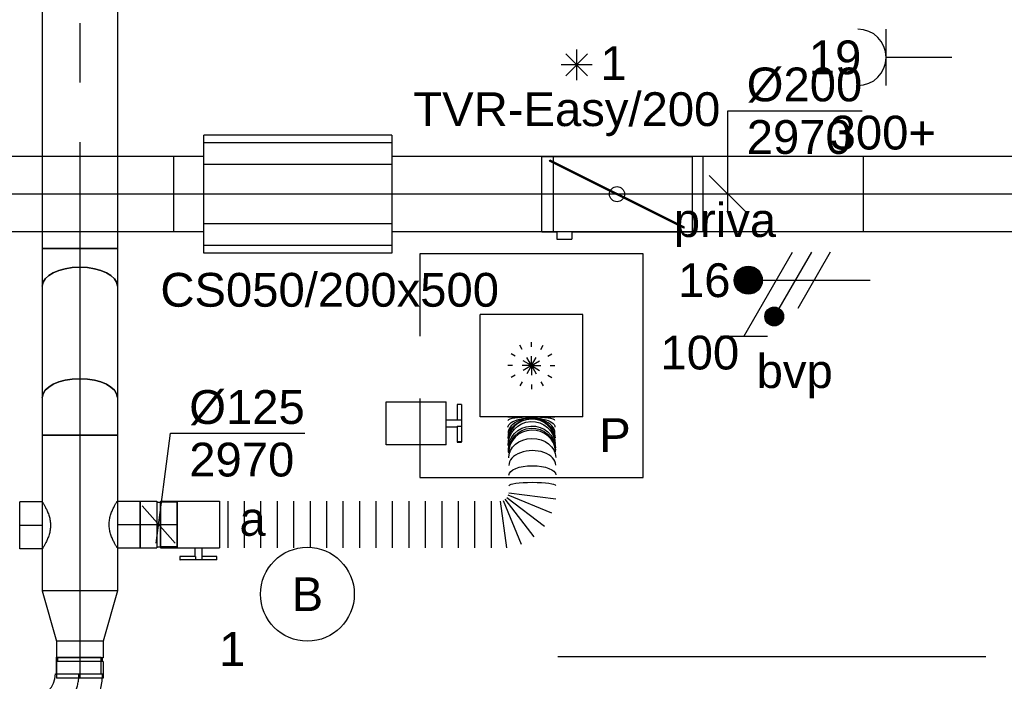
# Model space of a CAD drawing. Extents: x -238422 to 258194, y -34825 to 126331.
# Tile 197 of 239: x 32985 to 35607, y 20414 to 22176. Entities that reach past the tile are written whole.
import ezdxf
from ezdxf.enums import TextEntityAlignment as Align

# ---------------------------------------------------------------- set-up
doc = ezdxf.new("R2010")
doc.units = 0
doc.header["$LTSCALE"] = 50
doc.linetypes.add('CENTER2', pattern=[28.575000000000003, 19.05, -3.175, 3.175, -3.175])
doc.linetypes.add('STREEPJES', pattern=[0.1, 0.05, -0.05])
doc.layers.get('0').update_dxf_attribs({"linetype": 'CONTINUOUS'})
for name, color, linetype in [('EL6222--', 3, 'CONTINUOUS'), ('EL6311--', 3, 'CONTINUOUS'), ('WL570---_RETOUR', 112, 'CONTINUOUS'), ('WL570---_RETOUR_HL', 8, 'CONTINUOUS'), ('WL570---_TOEVOER', 3, 'CONTINUOUS'), ('WL570---_TOEVOER_HL', 8, 'CONTINUOUS'), ('WL570---_TOEVOER_RST', 2, 'CONTINUOUS'), ('WL570---_TOEVOER_RST_HL', 1, 'CONTINUOUS'), ('WM570---_RETOUR', 1, 'CONTINUOUS'), ('WM570---_RETOUR_PR', 1, 'CONTINUOUS'), ('WM570---_TOEVOER', 1, 'CONTINUOUS'), ('WM570---_TOEVOER_PR', 1, 'CONTINUOUS'), ('WM570---_TOEVOER_RST_PR', 1, 'CONTINUOUS')]:
    doc.layers.add(name, color=color, linetype=linetype)
doc.styles.add('BURO-018', font='ARIAL.TTF', dxfattribs={"height": 90})

# ---------------------------------------------------------------- blocks, each defined once
blk = doc.blocks.new('1115B3A')
at = {"color": 0, "linetype": 'Continuous'}
blk.add_circle((0, 0), 2.5, dxfattribs=at)
at = {"color": 0, "linetype": 'Continuous', "style": 'BURO-018'}
for tag, p in [('E_GKAST', (0, 8)), ('E_GROEP', (0, 5)), ('E_SGROEP', (4.5, 5)), ('E_ARMCODE', (0, 0)), ('E_SLET', (4.5, -1))]:
    blk.add_attdef(tag, text='', height=1.8, dxfattribs=at).set_placement(p, align=Align.MIDDLE)
blk = doc.blocks.new('111304')
at = {"color": 0, "linetype": 'Continuous'}
for p, q in [((-1.5, 4.5), (1.5, 4.5)), ((0, 1), (0, 4.5))]:
    blk.add_line(p, q, dxfattribs=at)
blk.add_arc((0, 6), 1.5, 180, 0, dxfattribs=at)
at = {"color": 0, "linetype": 'Continuous', "style": 'BURO-018'}
for tag, p in [('E_GKAST', (0, 11.5)), ('E_GROEP', (0, 8.5)), ('E_SGROEP', (4.5, 8.5))]:
    blk.add_attdef(tag, text='', height=1.8, dxfattribs=at).set_placement(p, align=Align.MIDDLE)
at = {"color": 0, "linetype": 'Continuous', "style": 'BURO-018', "flags": 1}
for tag, height, p in [('E_VERMCODE', 1.8, (13, 8.5)), ('E_MATCODE', 1.799999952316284, (0, 0))]:
    blk.add_attdef(tag, text='', height=height, dxfattribs=at).set_placement(p, align=Align.MIDDLE)
blk = doc.blocks.new('*U219')
at = {"color": 0, "ltscale": 10}
for p, q in [((-46.41896164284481, 100.0000000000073, -2970.000000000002), (-23.61175636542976, 100.0000000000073, -2970.000000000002)), ((-23.61175636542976, 100.0000000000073, -2970.000000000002), (27.26450778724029, 100.0000000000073, -2970.000000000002)), ((27.26450778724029, 100.0000000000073, -2970.000000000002), (53.59999999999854, 100.0000000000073, -2970.000000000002)), ((53.59999999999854, 100.0000000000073, -2970.000000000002), (53.59999999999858, -99.99999999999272, -2970.000000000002)), ((-46.41896164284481, -99.99999999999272, -2970.000000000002), (-23.61175636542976, -99.99999999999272, -2970.000000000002)), ((-23.61175636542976, -99.99999999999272, -2970.000000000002), (27.26450778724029, -99.99999999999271, -2970.000000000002)), ((27.26450778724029, -99.99999999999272, -2970.000000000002), (53.59999999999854, -99.99999999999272, -2970.000000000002))]:
    blk.add_line(p, q, dxfattribs=at)
at = {"color": 0, "ltscale": 10, "extrusion": (-4.383551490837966e-32, -7.049288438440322e-48, -1)}
blk.add_ellipse((-46.41896164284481, 7.275957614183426e-12, -2970.000000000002), major_axis=(1.608122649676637e-14, -100), ratio=0.4999999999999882, start_param=0, end_param=3.141592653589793, dxfattribs=at)
at = {"layer": 'WL570---_TOEVOER_HL', "linetype": 'CENTER2'}
blk.add_line((-46.41896164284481, 7.275957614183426e-12, -2970.000000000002), (53.59999999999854, 7.292041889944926e-12, -2970.000000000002), dxfattribs=at)
at = {"layer": 'WM570---_TOEVOER_PR', "color": 1, "style": 'BURO-018'}
blk.add_attdef('POSNR', text='', height=90, dxfattribs=at).set_placement((0, 0), align=Align.MIDDLE)
blk = doc.blocks.new('*U220')
at = {"color": 0, "ltscale": 10}
for p, q in [((7.275957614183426e-12, 100, -2970.000000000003), (775.2484335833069, 99.9999999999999, -2970.000000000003)), ((7.275957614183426e-12, -100, -2970.000000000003), (7.300450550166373e-12, 100, -2970.000000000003)), ((815.2484335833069, 100, -2970.000000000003), (1255.230547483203, 99.99999999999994, -2970.000000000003)), ((1755.230547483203, 100, -2970.000000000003), (1835.768125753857, 99.99999999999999, -2970.000000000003)), ((1835.768125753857, 100, -2970.000000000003), (1835.768125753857, -100, -2970.000000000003)), ((7.275957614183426e-12, -100, -2970.000000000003), (1255.230547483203, -100.0000000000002, -2970.000000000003)), ((1755.230547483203, -100, -2970.000000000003), (1835.768125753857, -100, -2970.000000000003))]:
    blk.add_line(p, q, dxfattribs=at)
at = {"layer": 'WL570---_RETOUR_HL', "linetype": 'CENTER2'}
blk.add_line((7.275957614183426e-12, 0, -2970.000000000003), (1835.768125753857, -2.248167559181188e-13, -2970.000000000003), dxfattribs=at)
at = {"layer": 'WM570---_RETOUR_PR', "color": 1, "style": 'BURO-018'}
blk.add_attdef('POSNR', text='', height=90, dxfattribs=at).set_placement((0, 0), align=Align.MIDDLE)
blk = doc.blocks.new('*U221')
at = {"layer": 'WM570---_RETOUR', "color": 0, "ltscale": 10}
for p, q in [((0, 222.2043458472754), (357.5716234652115, 222.2043458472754)), ((0, -50), (0, 222.2043458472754)), ((49.96738563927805, -50.00000000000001), (-49.96738563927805, 50.00000000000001))]:
    blk.add_line(p, q, dxfattribs=at)
at = {"layer": 'WM570---_RETOUR', "color": 0, "style": 'BURO-018'}
for s, p in [('%%c200', (50, 247.2043458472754)), ('2970', (50, 107.2043458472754))]:
    blk.add_text(s, height=90, dxfattribs=at).set_placement(p)
blk = doc.blocks.new('*U222')
at = {"color": 2, "ltscale": 10}
for p, q in [((-249.9999999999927, 157.5, -2970.000000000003), (250.0000000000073, 157.4999999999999, -2970.000000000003)), ((-249.9999999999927, -157.5, -2970.000000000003), (-249.9999999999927, 157.5, -2970.000000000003)), ((250.0000000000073, 157.5, -2970.000000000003), (250.0000000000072, -157.5, -2970.000000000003)), ((-249.9999999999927, 136.3990010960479, -2970.000000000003), (250.0000000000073, 136.3990010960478, -2970.000000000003)), ((-249.9999999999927, 78.75, -2970.000000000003), (250.0000000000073, 78.74999999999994, -2970.000000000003)), ((-249.9999999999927, 0, -2970.000000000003), (250.0000000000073, -6.123233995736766e-14, -2970.000000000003)), ((-249.9999999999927, -78.75, -2970.000000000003), (250.0000000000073, -78.75000000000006, -2970.000000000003)), ((-249.9999999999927, -136.3990010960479, -2970.000000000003), (250.0000000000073, -136.3990010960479, -2970.000000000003)), ((-249.9999999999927, -157.5, -2970.000000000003), (250.0000000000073, -157.5000000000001, -2970.000000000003))]:
    blk.add_line(p, q, dxfattribs=at)
at = {"layer": 'WL570---_TOEVOER_HL', "linetype": 'CENTER2'}
blk.add_line((-249.9999999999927, 0, -2970.000000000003), (250.0000000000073, -6.123233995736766e-14, -2970.000000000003), dxfattribs=at)
at = {"layer": 'WM570---_TOEVOER_PR', "color": 1, "style": 'BURO-018'}
blk.add_attdef('POSNR', text='', height=90, dxfattribs=at).set_placement((0, 0), align=Align.MIDDLE)
blk = doc.blocks.new('*U229')
at = {"color": 0, "ltscale": 10}
for p, q in [((3.637978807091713e-12, 100.0000000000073, -2771.800000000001), (296.8735084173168, 100.0000000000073, -2771.800000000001)), ((3.637978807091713e-12, -99.99999999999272, -2771.800000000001), (296.8735084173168, -99.99999999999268, -2771.800000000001))]:
    blk.add_line(p, q, dxfattribs=at)
at = {"color": 0, "ltscale": 10, "extrusion": (0, 0, -1)}
blk.add_ellipse((3.637978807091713e-12, 7.275957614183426e-12, -2771.800000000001), major_axis=(1.608122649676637e-14, -100), ratio=0.4999999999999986, start_param=0, end_param=3.141592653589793, dxfattribs=at)
at = {"color": 0, "ltscale": 10}
blk.add_ellipse((296.8735084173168, 7.275957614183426e-12, -2771.800000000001), major_axis=(1.608122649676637e-14, -100), ratio=0.4999999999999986, start_param=3.141592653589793, end_param=6.283185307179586, dxfattribs=at)
at = {"layer": 'WL570---_TOEVOER_HL', "linetype": 'CENTER2'}
blk.add_line((3.637978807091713e-12, 7.275957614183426e-12, -2771.800000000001), (296.8735084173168, 7.323698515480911e-12, -2771.800000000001), dxfattribs=at)
at = {"layer": 'WM570---_TOEVOER_PR', "color": 1, "style": 'BURO-018'}
blk.add_attdef('POSNR', text='', height=90, dxfattribs=at).set_placement((0, 0), align=Align.MIDDLE)
blk = doc.blocks.new('*U234')
at = {"color": 0, "ltscale": 10}
for p, q in [((297.5, 297.5, -2710), (-297.5, 297.5, -2710)), ((-297.5, 297.5, -2710), (-297.5, 78.92723573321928, -2710)), ((297.5, -297.5, -2710), (297.5, 297.5, -2710)), ((136.5, 136.5, -2710), (-136.5, 136.5, -2710)), ((-136.5, -136.5, -2710), (-136.5, 136.5, -2710)), ((136.5, -136.5, -2710), (136.5, 136.5, -2710)), ((-297.5, -87.11433571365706, -2710), (-297.5, -297.5, -2710)), ((136.5, -136.5, -2710), (-136.5, -136.5, -2710)), ((-297.5, -297.5, -2710), (297.5, -297.5, -2710))]:
    blk.add_line(p, q, dxfattribs=at)
at = {"color": 8, "linetype": 'STREEPJES', "ltscale": 10}
for q in [(-31.25, 54.12658773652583, -2710), (0, 62.5, -2710), (31.25, 54.12658773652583, -2710), (-54.12658773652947, 31.25, -2710), (54.12658773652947, 31.25, -2710), (-62.5, 0, -2710), (-54.12658773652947, -31.25, -2710), (-31.25, -54.12658773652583, -2710), (0, -62.5, -2710), (31.25, -54.12658773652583, -2710), (54.12658773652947, -31.25, -2710), (62.5, 0, -2710)]:
    blk.add_line((0, 0, -2710), q, dxfattribs=at)
at = {"layer": 'WL570---_TOEVOER_RST_HL', "linetype": 'CENTER2'}
blk.add_circle((0, 0, -2710), 0.075, dxfattribs=at)
at = {"layer": 'WL570---_TOEVOER_RST', "color": 1, "style": 'BURO-018'}
for tag in ['MC', 'Q']:
    blk.add_attdef(tag, text='', height=90, dxfattribs=at).set_placement((0, 0), align=Align.MIDDLE)
at = {"layer": 'WM570---_TOEVOER_RST_PR', "color": 1, "style": 'BURO-018'}
blk.add_attdef('POSNR', text='', height=90, dxfattribs=at).set_placement((0, 0), align=Align.MIDDLE)
blk = doc.blocks.new('*U235')
at = {"color": 2, "ltscale": 10}
for p, q in [((-200, 100, -2970.000000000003), (200, 100, -2970.000000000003)), ((-200, -100, -2970.000000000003), (-200, 100, -2970.000000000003)), ((-179.6307941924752, 87.95200711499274, -2970.000000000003), (-178.140082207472, 90.93343108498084, -2970.000000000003)), ((178.1400822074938, -90.93343108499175, -2970.000000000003), (-179.6307941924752, 87.95200711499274, -2970.000000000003)), ((179.6307941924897, -87.95200711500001, -2970.000000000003), (-178.140082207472, 90.93343108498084, -2970.000000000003)), ((200, 100, -2970.000000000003), (200, -100, -2970.000000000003)), ((-200, -100, -2970.000000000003), (-160, -100, -2970.000000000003)), ((-160, -99.49874371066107, -2970.000000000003), (-120, -99.49874371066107, -2970.000000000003)), ((-160, -99.49874371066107, -2970.000000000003), (-160, -120, -2970.000000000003)), ((-120, -99.49874371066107, -2970.000000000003), (-120, -120, -2970.000000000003)), ((-120, -100, -2970.000000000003), (200, -100, -2970.000000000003)), ((178.1400822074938, -90.93343108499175, -2970.000000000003), (179.6307941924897, -87.95200711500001, -2970.000000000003)), ((-160, -120, -2970.000000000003), (-120, -120, -2970.000000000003))]:
    blk.add_line(p, q, dxfattribs=at)
blk.add_circle((0, 0, -2970.000000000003), 20, dxfattribs=at)
at = {"layer": 'WM570---_TOEVOER_PR', "color": 1, "style": 'BURO-018'}
blk.add_attdef('POSNR', text='', height=90, dxfattribs=at).set_placement((0, 0), align=Align.MIDDLE)
blk = doc.blocks.new('*U236')
at = {"color": 0, "ltscale": 10}
for p, q in [((7.275957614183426e-12, 100, -2970.000000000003), (1089.661213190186, 99.99999999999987, -2970.000000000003)), ((7.275957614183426e-12, -100, -2970.000000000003), (7.300450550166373e-12, 100, -2970.000000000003)), ((1089.661213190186, 100, -2970.000000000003), (1089.661213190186, -100, -2970.000000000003)), ((7.275957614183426e-12, -100, -2970.000000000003), (1089.661213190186, -100.0000000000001, -2970.000000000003))]:
    blk.add_line(p, q, dxfattribs=at)
at = {"layer": 'WL570---_RETOUR_HL', "linetype": 'CENTER2'}
blk.add_line((7.275957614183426e-12, 0, -2970.000000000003), (1089.661213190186, -1.334450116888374e-13, -2970.000000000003), dxfattribs=at)
at = {"layer": 'WM570---_RETOUR_PR', "color": 1, "style": 'BURO-018'}
blk.add_attdef('POSNR', text='', height=90, dxfattribs=at).set_placement((0, 0), align=Align.MIDDLE)
blk = doc.blocks.new('*U247')
at = {"color": 0, "ltscale": 10}
for p, q in [((7.275957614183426e-12, 100, -2970.000000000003), (430.1719951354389, 99.99999999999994, -2970.000000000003)), ((7.275957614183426e-12, -83.0416694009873, -2970.000000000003), (7.298373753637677e-12, 100, -2970.000000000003)), ((7.275957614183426e-12, -100, -2970.000000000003), (7.277578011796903e-12, -86.76844936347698, -2970.000000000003)), ((7.275957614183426e-12, -100, -2970.000000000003), (430.1719951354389, -100.0000000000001, -2970.000000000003))]:
    blk.add_line(p, q, dxfattribs=at)
at = {"color": 8, "linetype": 'STREEPJES', "ltscale": 10}
blk.add_line((7.275957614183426e-12, -86.76844936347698, -2970.000000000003), (7.276414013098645e-12, -83.0416694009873, -2970.000000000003), dxfattribs=at)
at = {"layer": 'WL570---_TOEVOER_HL', "linetype": 'CENTER2'}
blk.add_line((7.275957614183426e-12, 0, -2970.000000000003), (430.1719951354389, -5.268087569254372e-14, -2970.000000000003), dxfattribs=at)
at = {"layer": 'WM570---_TOEVOER_PR', "color": 1, "style": 'BURO-018'}
blk.add_attdef('POSNR', text='', height=90, dxfattribs=at).set_placement((0, 0), align=Align.MIDDLE)
blk = doc.blocks.new('*U1198')
at = {"color": 0, "ltscale": 10}
for p, q in [((7.275957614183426e-12, 100, -2970.000000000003), (2517.735660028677, 99.99999999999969, -2970.000000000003)), ((2517.735660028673, 100, -2970.000000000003), (2517.735660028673, -100, -2970.000000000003)), ((7.275957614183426e-12, -100, -2970.000000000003), (2517.735660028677, -100.0000000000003, -2970.000000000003))]:
    blk.add_line(p, q, dxfattribs=at)
at = {"layer": 'WL570---_RETOUR_HL', "linetype": 'CENTER2'}
blk.add_line((7.275957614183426e-12, 0, -2970.000000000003), (2517.735660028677, -3.083336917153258e-13, -2970.000000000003), dxfattribs=at)
at = {"layer": 'WM570---_RETOUR_PR', "color": 1, "style": 'BURO-018'}
blk.add_attdef('POSNR', text='', height=90, dxfattribs=at).set_placement((0, 0), align=Align.MIDDLE)
blk = doc.blocks.new('*U1350')
at = {"color": 0, "ltscale": 10}
for p, q in [((-2.399999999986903, 62.5, -2970), (57.30000000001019, 62.49999999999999, -2970)), ((57.30000000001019, 62.5, -2970), (57.30000000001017, -62.5, -2970)), ((-2.399999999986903, -62.5, -2970), (57.30000000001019, -62.50000000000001, -2970))]:
    blk.add_line(p, q, dxfattribs=at)
blk.add_spline([(-2.600103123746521, -62.17933271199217, -2970), (-3.19458444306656, -61.22062132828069, -2970), (-4.165949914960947, -59.63370352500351, -2970), (-5.485019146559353, -57.43486322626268, -2970), (-7.110924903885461, -54.64666350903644, -2970), (-8.99119114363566, -51.29771507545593, -2970), (-11.06198831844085, -47.422382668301, -2970), (-13.24871934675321, -43.0604324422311, -2970), (-15.46715653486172, -38.25662390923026, -2970), (-17.6254155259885, -33.06025064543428, -2970), (-19.62708472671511, -27.52463447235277, -2970), (-21.37577188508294, -21.70657830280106, -2970), (-22.7811155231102, -15.66578326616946, -2970), (-23.76589947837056, -9.464236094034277, -2970), (-24.27336655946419, -3.16557305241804, -2970), (-24.27336655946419, 3.16557305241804, -2970), (-23.76589947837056, 9.464236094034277, -2970), (-22.7811155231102, 15.66578326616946, -2970), (-21.37577188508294, 21.70657830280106, -2970), (-19.62708472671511, 27.52463447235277, -2970), (-17.6254155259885, 33.06025064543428, -2970), (-15.46715653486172, 38.25662390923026, -2970), (-13.24871934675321, 43.0604324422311, -2970), (-11.06198831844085, 47.422382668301, -2970), (-8.99119114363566, 51.29771507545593, -2970), (-7.110924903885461, 54.64666350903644, -2970), (-5.485019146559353, 57.43486322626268, -2970), (-4.165949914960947, 59.63370352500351, -2970), (-3.19458444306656, 61.22062132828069, -2970), (-2.600103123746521, 62.17933271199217, -2970), (-2.399999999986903, 62.5, -2970)], degree=3, dxfattribs=at)
at = {"layer": 'WL570---_TOEVOER_HL', "linetype": 'CENTER2'}
blk.add_line((7.275957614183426e-12, 0, -2970), (57.30000000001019, -7.01722615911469e-15, -2970), dxfattribs=at)
at = {"layer": 'WM570---_TOEVOER_PR', "color": 1, "style": 'BURO-018'}
blk.add_attdef('POSNR', text='', height=90, dxfattribs=at).set_placement((0, 0), align=Align.MIDDLE)
blk = doc.blocks.new('*U1352')
at = {"color": 0, "ltscale": 10}
for p, q in [((-2.399999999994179, 62.5, -2970), (57.30000000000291, 62.5, -2970)), ((57.30000000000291, 62.5, -2970), (57.30000000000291, -62.5, -2970)), ((-2.399999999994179, -62.5, -2970), (57.30000000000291, -62.5, -2970))]:
    blk.add_line(p, q, dxfattribs=at)
blk.add_spline([(-2.600103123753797, -62.17933271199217, -2970), (-3.194584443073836, -61.22062132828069, -2970), (-4.165949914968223, -59.63370352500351, -2970), (-5.485019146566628, -57.43486322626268, -2970), (-7.110924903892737, -54.64666350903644, -2970), (-8.991191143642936, -51.29771507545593, -2970), (-11.06198831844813, -47.422382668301, -2970), (-13.24871934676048, -43.0604324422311, -2970), (-15.46715653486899, -38.25662390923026, -2970), (-17.62541552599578, -33.06025064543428, -2970), (-19.62708472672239, -27.52463447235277, -2970), (-21.37577188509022, -21.70657830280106, -2970), (-22.78111552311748, -15.66578326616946, -2970), (-23.76589947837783, -9.464236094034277, -2970), (-24.27336655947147, -3.16557305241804, -2970), (-24.27336655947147, 3.16557305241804, -2970), (-23.76589947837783, 9.464236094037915, -2970), (-22.78111552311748, 15.66578326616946, -2970), (-21.37577188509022, 21.70657830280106, -2970), (-19.62708472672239, 27.52463447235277, -2970), (-17.62541552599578, 33.06025064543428, -2970), (-15.46715653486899, 38.25662390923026, -2970), (-13.24871934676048, 43.0604324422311, -2970), (-11.06198831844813, 47.422382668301, -2970), (-8.991191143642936, 51.29771507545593, -2970), (-7.110924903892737, 54.64666350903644, -2970), (-5.485019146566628, 57.43486322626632, -2970), (-4.165949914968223, 59.63370352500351, -2970), (-3.194584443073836, 61.22062132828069, -2970), (-2.600103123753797, 62.17933271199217, -2970), (-2.399999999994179, 62.5, -2970)], degree=3, dxfattribs=at)
at = {"layer": 'WL570---_TOEVOER_HL', "linetype": 'CENTER2'}
blk.add_line((0, 0, -2970), (57.30000000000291, 0, -2970), dxfattribs=at)
at = {"layer": 'WM570---_TOEVOER_PR', "color": 1, "style": 'BURO-018'}
blk.add_attdef('POSNR', text='', height=90, dxfattribs=at).set_placement((0, 0), align=Align.MIDDLE)
blk = doc.blocks.new('*U1353')
at = {"color": 0, "ltscale": 10}
for p, q in [((-49.30000000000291, 62.5, -2970), (-5, 62.5, -2970)), ((-49.30000000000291, 62.5, -2970), (-49.30000000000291, -62.5, -2970)), ((-5, 62.5, -2970), (-5, -62.5, -2970)), ((-5, 59.375, -2970), (5, 59.375, -2970)), ((5, 62.5, -2970), (49.30000000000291, 62.5, -2970)), ((5, 62.5, -2970), (5, -62.5, -2970)), ((49.30000000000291, 62.5, -2970), (49.30000000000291, -62.5, -2970)), ((-49.30000000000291, -62.5, -2970), (-5, -62.5, -2970)), ((-5, -59.375, -2970), (5, -59.375, -2970)), ((5, -62.5, -2970), (49.30000000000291, -62.5, -2970))]:
    blk.add_line(p, q, dxfattribs=at)
at = {"layer": 'WL570---_TOEVOER_HL', "linetype": 'CENTER2'}
blk.add_line((-49.30000000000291, 0, -2970), (49.30000000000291, 0, -2970), dxfattribs=at)
at = {"layer": 'WM570---_TOEVOER_PR', "color": 1, "style": 'BURO-018'}
blk.add_attdef('POSNR', text='', height=90, dxfattribs=at).set_placement((0, 0), align=Align.MIDDLE)
blk = doc.blocks.new('*U1354')
at = {"layer": 'WM570---_TOEVOER', "color": 0, "ltscale": 10}
for p, q in [((-6.500437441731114, -50), (31.57543327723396, 242.8716033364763)), ((31.57543327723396, 242.8716033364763), (389.1470567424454, 242.8716033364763)), ((43.92034881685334, -50), (-43.92034881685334, 50))]:
    blk.add_line(p, q, dxfattribs=at)
at = {"layer": 'WM570---_TOEVOER', "color": 0, "style": 'BURO-018'}
for s, p in [('%%c125', (81.57543327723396, 267.8716033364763)), ('2970', (81.57543327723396, 127.8716033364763))]:
    blk.add_text(s, height=90, dxfattribs=at).set_placement(p)
blk = doc.blocks.new('*U1356')
at = {"color": 2, "ltscale": 10}
for p, q in [((-56.44999999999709, 59.375, -2970), (-100.75, 59.375, -2970)), ((-100.75, -59.375, -2970), (-100.75, 59.375, -2970)), ((-56.44999999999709, 62.5, -2970), (56.44999999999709, 62.5, -2970)), ((-56.44999999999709, -62.5, -2970), (-56.44999999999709, 62.5, -2970)), ((56.44999999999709, 62.5, -2970), (56.44999999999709, -62.5, -2970)), ((-56.44999999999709, -59.375, -2970), (-100.75, -59.375, -2970)), ((-56.44999999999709, -62.5, -2970), (-9.408333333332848, -62.5, -2970)), ((-9.408333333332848, -62.5, -2970), (-9.408333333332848, -85.41666666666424, -2970)), ((9.408333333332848, -62.5, -2970), (9.408333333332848, -93.75, -2970)), ((9.408333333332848, -62.5, -2970), (56.44999999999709, -62.5, -2970)), ((-49.40796737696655, -85.41666666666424, -2970), (-49.40796737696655, -93.74999999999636, -2970)), ((-48.36630071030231, -85.41666666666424, -2970), (-49.40796737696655, -85.41666666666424, -2970)), ((-49.40796737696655, -93.74999999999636, -2970), (-48.36630071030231, -93.75, -2970)), ((-7.57692870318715, -85.41666666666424, -2970), (-48.36630071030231, -85.41666666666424, -2970)), ((-48.36630071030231, -93.75, -2970), (-48.36630071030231, -85.41666666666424, -2970)), ((-7.57692870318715, -93.75, -2970), (-48.36630071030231, -93.75, -2970)), ((-7.57692870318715, -85.41666666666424, -2970), (-7.57692870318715, -93.75, -2970)), ((9.408333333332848, -93.75, -2970), (-7.57692870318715, -93.75, -2970)), ((49.40796737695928, -85.41666666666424, -2970), (9.408333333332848, -85.41666666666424, -2970)), ((49.40796737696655, -93.75, -2970), (9.408333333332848, -93.75, -2970)), ((49.40796737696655, -93.75, -2970), (49.40796737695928, -85.41666666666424, -2970))]:
    blk.add_line(p, q, dxfattribs=at)
blk.add_spline([(-9.36006221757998, -62.49275180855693, -2970), (-9.21574419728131, -62.47129905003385, -2970), (-8.976860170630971, -62.43650600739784, -2970), (-8.645861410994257, -62.38977627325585, -2970), (-8.226144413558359, -62.33299861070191, -2970), (-7.722016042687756, -62.26847352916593, -2970), (-7.138649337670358, -62.19882296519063, -2970), (-6.482030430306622, -62.12688614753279, -2970), (-5.758897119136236, -62.05560538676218, -2970), (-4.976669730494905, -61.98790612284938, -2970), (-4.143374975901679, -61.92657604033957, -2970), (-3.267563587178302, -61.874148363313, -2970), (-2.35822257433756, -61.83279451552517, -2970), (-1.424683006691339, -61.8042311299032, -2970), (-0.4765242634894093, -61.78964589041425, -2970), (0.4765242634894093, -61.78964589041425, -2970), (1.424683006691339, -61.8042311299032, -2970), (2.35822257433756, -61.83279451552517, -2970), (3.267563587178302, -61.874148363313, -2970), (4.143374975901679, -61.92657604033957, -2970), (4.976669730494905, -61.98790612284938, -2970), (5.758897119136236, -62.05560538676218, -2970), (6.482030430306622, -62.12688614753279, -2970), (7.138649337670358, -62.19882296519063, -2970), (7.722016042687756, -62.26847352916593, -2970), (8.226144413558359, -62.33299861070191, -2970), (8.645861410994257, -62.38977627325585, -2970), (8.976860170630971, -62.43650600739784, -2970), (9.21574419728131, -62.47129905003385, -2970), (9.36006221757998, -62.49275180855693, -2970), (9.408333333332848, -62.5, -2970)], degree=3, dxfattribs=at)
at = {"layer": 'WL570---_TOEVOER', "color": 1, "style": 'BURO-018'}
blk.add_attdef('I', text='', height=90, dxfattribs=at).set_placement((0, 0), align=Align.MIDDLE)
at = {"layer": 'WM570---_TOEVOER_PR', "color": 1, "style": 'BURO-018'}
blk.add_attdef('POSNR', text='', height=90, dxfattribs=at).set_placement((0, 0), align=Align.MIDDLE)
blk = doc.blocks.new('*U1357')
at = {"color": 0, "ltscale": 10}
for p, q in [((768.0698460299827, 286.5769109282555, -2970), (893.0698460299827, 286.5769109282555, -2970)), ((768.5417960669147, 219.9928453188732, -2970), (768.589342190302, 218.5224092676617, -2970)), ((894.8384009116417, 193.498425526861, -2970), (894.7908547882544, 194.9688615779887, -2970)), ((770.5832885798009, 84.7026183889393, -2970), (895.5832885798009, 68.24605619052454, -2970)), ((0, 62.5, -2970), (0, -62.5, -2970)), ((21.91219034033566, 62.5, -2970), (21.91219034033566, -62.5, -2970)), ((65.73657102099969, 62.5, -2970), (65.73657102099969, -62.5, -2970)), ((109.560951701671, 62.5, -2970), (109.560951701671, -62.5, -2970)), ((153.385332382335, 62.5, -2970), (153.385332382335, -62.5, -2970)), ((197.2097130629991, 62.5, -2970), (197.2097130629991, -62.5, -2970)), ((241.0340937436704, 62.5, -2970), (241.0340937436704, -62.5, -2970)), ((284.8584744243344, 62.5, -2970), (284.8584744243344, -62.5, -2970)), ((328.6828551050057, 62.5, -2970), (328.6828551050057, -62.5, -2970)), ((372.5072357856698, 62.5, -2970), (372.5072357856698, -62.5, -2970)), ((416.3316164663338, 62.5, -2970), (416.3316164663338, -62.5, -2970)), ((460.1559971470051, 62.5, -2970), (460.1559971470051, -62.5, -2970)), ((503.9803778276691, 62.5, -2970), (503.9803778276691, -62.5, -2970)), ((547.8047585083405, 62.5, -2970), (547.8047585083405, -62.5, -2970)), ((591.6291391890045, 62.5, -2970), (591.6291391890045, -62.5, -2970)), ((635.4535198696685, 62.5, -2970), (635.4535198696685, -62.5, -2970)), ((679.2779005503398, 62.5, -2970), (679.2779005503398, -62.5, -2970)), ((723.1022812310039, 62.5, -2970), (723.1022812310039, -62.5, -2970)), ((764.8372323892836, -62.5, -2970), (748.3806701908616, 62.5, -2970)), ((754.8836665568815, 64.24247262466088, -2970), (803.1318656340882, -52.23898394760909, -2970)), ((837.4658945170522, -32.41622312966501, -2970), (760.7140935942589, 67.60867124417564, -2970)), ((765.4746173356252, 72.36919498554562, -2970), (865.4995117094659, -4.382605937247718, -2970)), ((885.32227252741, 29.95142294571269, -2970), (768.8408159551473, 78.19962202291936, -2970))]:
    blk.add_line(p, q, dxfattribs=at)
at = {"color": 0, "ltscale": 10, "extrusion": (0, 0, -0.9999999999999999)}
for centre, major_axis, ratio, start_param, end_param in [((831.3923254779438, 213.2876262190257, -2970), (-62.43535623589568, -2.841881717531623), 0.9754801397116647, 0, 3.141592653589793), ((831.9320742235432, 201.4294953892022, -2970), (-62.43535623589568, -2.841881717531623), 0.9754801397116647, 0, 3.141592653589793), ((830.6211050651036, 259.1373170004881, -2970), (62.49944175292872, 0.2806681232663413), 0.3973668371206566, 3.140935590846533, 6.282528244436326), ((832.2019485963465, 195.5004299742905, -2970), (-62.43535623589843, -2.841881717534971), 0.9754801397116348, 0, 3.141592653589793), ((832.6219276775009, 178.1044395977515, -2970), (-62.4931864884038, -0.9351357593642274), 0.8175195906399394, 0.003432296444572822, 3.145024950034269)]:
    blk.add_ellipse(centre, major_axis=major_axis, ratio=ratio, start_param=start_param, end_param=end_param, dxfattribs=at)
at = {"color": 0, "ltscale": 10, "extrusion": (0, 0, -1)}
for centre, major_axis, ratio, start_param, end_param in [((830.8591218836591, 230.1240744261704, -2970), (62.49318648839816, 0.9351357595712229), 0.8175195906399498, 3.138160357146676, 6.279753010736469), ((833.0015364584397, 131.8317362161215, -2970), (-62.49944175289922, -0.2806681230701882), 0.3973668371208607, 0.0006570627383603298, 3.142249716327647)]:
    blk.add_ellipse(centre, major_axis=major_axis, ratio=ratio, start_param=start_param, end_param=end_param, dxfattribs=at)
at = {"color": 0, "ltscale": 10}
for centre, major_axis, ratio, start_param, end_param in [((831.0286555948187, 221.2773530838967, -2970), (-62.46792515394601, -2.019882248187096), 0.9456212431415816, 3.154039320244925, 6.27073864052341), ((830.5698460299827, 277.2042967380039, -2970), (-62.49999884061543, -0.08866128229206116), 0.1357296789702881, 3.141400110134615, 6.282992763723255), ((830.7199137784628, 243.0560017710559, -2970), (-62.4978669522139, -0.5283854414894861), 0.6302480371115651, 3.140136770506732, 6.281729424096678), ((832.3515413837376, 192.2139177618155, -2970), (62.46792515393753, 2.019882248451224), 0.9456212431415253, 0.01244666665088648, 3.12914598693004), ((832.8439482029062, 157.4795392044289, -2970), (62.4978669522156, 0.5283854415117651), 0.6302480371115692, 0.001455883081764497, 3.143048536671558), ((833.0832885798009, 103.017032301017, -2970), (62.49999884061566, 0.08866128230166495), 0.1357296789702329, 0.0001925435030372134, 3.141785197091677)]:
    blk.add_ellipse(centre, major_axis=major_axis, ratio=ratio, start_param=start_param, end_param=end_param, dxfattribs=at)
at = {"layer": 'WM570---_TOEVOER_PR', "color": 1, "style": 'BURO-018'}
blk.add_attdef('POSNR', text='', height=90, dxfattribs=at).set_placement((0, 0), align=Align.MIDDLE)
blk = doc.blocks.new('*U1360')
at = {"color": 0, "ltscale": 10}
for p, q in [((-49.29999999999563, 62.50000000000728, -2970), (-4.999999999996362, 62.50000000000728, -2970)), ((-49.29999999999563, 62.50000000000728, -2970), (-49.29999999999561, -62.49999999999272, -2970)), ((-4.999999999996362, 62.50000000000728, -2970), (-4.999999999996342, -62.49999999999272, -2970)), ((-4.999999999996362, 59.37500000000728, -2970), (5.000000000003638, 59.37500000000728, -2970)), ((5.000000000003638, 62.50000000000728, -2970), (49.30000000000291, 62.50000000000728, -2970)), ((5.000000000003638, 62.50000000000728, -2970), (5.000000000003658, -62.49999999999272, -2970)), ((49.30000000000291, 62.50000000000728, -2970), (49.30000000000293, -62.49999999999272, -2970)), ((-49.29999999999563, -62.49999999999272, -2970), (-4.999999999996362, -62.49999999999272, -2970)), ((-4.999999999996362, -59.37499999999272, -2970), (5.000000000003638, -59.37499999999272, -2970)), ((5.000000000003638, -62.49999999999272, -2970), (49.30000000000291, -62.49999999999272, -2970))]:
    blk.add_line(p, q, dxfattribs=at)
at = {"layer": 'WL570---_TOEVOER_HL', "linetype": 'CENTER2'}
blk.add_line((-49.29999999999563, 7.275957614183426e-12, -2970), (49.30000000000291, 7.291813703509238e-12, -2970), dxfattribs=at)
at = {"layer": 'WM570---_TOEVOER_PR', "color": 1, "style": 'BURO-018'}
blk.add_attdef('POSNR', text='', height=90, dxfattribs=at).set_placement((0, 0), align=Align.MIDDLE)
blk = doc.blocks.new('*U1361')
at = {"color": 0, "ltscale": 10}
for p, q in [((3.637978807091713e-12, 100.0000000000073, -2970), (134.1000000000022, 62.5000000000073, -2970)), ((3.637978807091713e-12, 100.0000000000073, -2970), (3.670141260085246e-12, -99.99999999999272, -2970)), ((134.1000000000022, 62.50000000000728, -2970), (134.1000000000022, -62.49999999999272, -2970)), ((3.637978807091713e-12, -99.99999999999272, -2970), (134.1000000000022, -62.4999999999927, -2970))]:
    blk.add_line(p, q, dxfattribs=at)
at = {"layer": 'WL570---_TOEVOER_HL', "linetype": 'CENTER2'}
blk.add_line((3.637978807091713e-12, 7.275957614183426e-12, -2970), (134.1000000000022, 7.297522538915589e-12, -2970), dxfattribs=at)
for centre in [(3.637978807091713e-12, 7.275957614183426e-12, -2970), (134.1000000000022, 7.275957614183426e-12, -2970)]:
    blk.add_circle(centre, 0.075, dxfattribs=at)
at = {"layer": 'WM570---_TOEVOER_PR', "color": 1, "style": 'BURO-018'}
blk.add_attdef('POSNR', text='', height=90, dxfattribs=at).set_placement((0, 0), align=Align.MIDDLE)
blk = doc.blocks.new('*U1362')
at = {"color": 0, "ltscale": 10}
for p, q in [((3.637978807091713e-12, 100.0000000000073, -2970), (414.8995110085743, 100.0000000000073, -2970)), ((3.637978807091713e-12, -99.99999999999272, -2970), (3.60581635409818e-12, 100.0000000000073, -2970)), ((414.8995110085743, 100.0000000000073, -2970), (414.8995110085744, -99.99999999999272, -2970)), ((3.637978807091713e-12, -99.99999999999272, -2970), (414.8995110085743, -99.99999999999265, -2970))]:
    blk.add_line(p, q, dxfattribs=at)
at = {"layer": 'WL570---_TOEVOER_HL', "linetype": 'CENTER2'}
blk.add_line((3.637978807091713e-12, 7.275957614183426e-12, -2970), (414.8995110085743, 7.34267854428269e-12, -2970), dxfattribs=at)
at = {"layer": 'WM570---_TOEVOER_PR', "color": 1, "style": 'BURO-018'}
blk.add_attdef('POSNR', text='', height=90, dxfattribs=at).set_placement((0, 0), align=Align.MIDDLE)
blk = doc.blocks.new('*U1364')
at = {"color": 0, "ltscale": 10}
for p, q in [((-124.9999999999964, 59.37500000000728, -2970), (-169.2999999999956, 59.37500000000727, -2970)), ((-169.2999999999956, -59.37499999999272, -2970), (-169.2999999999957, 59.37500000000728, -2970)), ((-124.9999999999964, -62.49999999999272, -2970), (-124.9999999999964, 62.50000000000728, -2970)), ((-124.9999999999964, -59.37499999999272, -2970), (-124.9999999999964, 59.37500000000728, -2970)), ((-124.9999999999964, -59.37499999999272, -2970), (-169.2999999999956, -59.37499999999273, -2970)), ((62.50000000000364, -124.9999999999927, -2970), (-62.49999999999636, -124.9999999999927, -2970))]:
    blk.add_line(p, q, dxfattribs=at)
for centre, radius, start, end in [((-125.0000000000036, -125, -2970), 187.5000000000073, 2.238209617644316e-12, 89.99999999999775), ((-125, -124.9999999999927, -2970), 62.5, 7.993605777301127e-14, 89.9999999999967)]:
    blk.add_arc(centre, radius, start, end, dxfattribs=at)
at = {"layer": 'WL570---_TOEVOER_HL', "linetype": 'CENTER2'}
blk.add_arc((-124.9999999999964, -124.9999999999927, -2970), 125, 0, 90, dxfattribs=at)
at = {"layer": 'WM570---_TOEVOER_PR', "color": 1, "style": 'BURO-018'}
blk.add_attdef('POSNR', text='', height=90, dxfattribs=at).set_placement((0, 0), align=Align.MIDDLE)
blk = doc.blocks.new('*U1136')
at = {"color": 2, "ltscale": 10}
for p, q in [((-57.25, 80, -2740.399999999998), (57.25, 79.99999999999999, -2740.399999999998)), ((-57.25000000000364, -80, -2740.399999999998), (-57.25000000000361, 80, -2740.399999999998)), ((57.25, 80, -2740.399999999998), (57.24999999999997, -80, -2740.399999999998)), ((-57.25000000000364, -80, -2740.399999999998), (-9.541666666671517, -80.00000000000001, -2740.399999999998)), ((-9.541666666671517, -80, -2740.399999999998), (-9.541666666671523, -109.3333333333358, -2740.399999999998)), ((9.541666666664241, -80, -2740.399999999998), (9.541666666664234, -120, -2740.399999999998)), ((9.541666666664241, -80, -2740.399999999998), (57.24999999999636, -80.00000000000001, -2740.399999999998)), ((-50.24662103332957, -109.3333333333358, -2740.399999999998), (-50.24662103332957, -120, -2740.399999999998)), ((-48.91328769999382, -109.3333333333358, -2740.399999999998), (-50.24662103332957, -109.3333333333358, -2740.399999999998)), ((-50.24662103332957, -120, -2740.399999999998), (-48.91328769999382, -119.9999999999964, -2740.399999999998)), ((-7.515583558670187, -109.3333333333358, -2740.399999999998), (-48.91328769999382, -109.3333333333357, -2740.399999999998)), ((-48.91328769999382, -119.9999999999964, -2740.399999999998), (-48.91328769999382, -109.3333333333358, -2740.399999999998)), ((-7.515583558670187, -119.9999999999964, -2740.399999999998), (-48.91328769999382, -119.9999999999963, -2740.399999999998)), ((-7.515583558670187, -109.3333333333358, -2740.399999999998), (-7.515583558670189, -119.9999999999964, -2740.399999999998)), ((9.541666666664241, -120, -2740.399999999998), (-7.515583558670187, -120, -2740.399999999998)), ((50.2466210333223, -109.3333333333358, -2740.399999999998), (9.541666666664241, -109.3333333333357, -2740.399999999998)), ((50.2466210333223, -119.9999999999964, -2740.399999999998), (9.541666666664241, -119.9999999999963, -2740.399999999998)), ((50.2466210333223, -119.9999999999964, -2740.399999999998), (50.2466210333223, -109.3333333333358, -2740.399999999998))]:
    blk.add_line(p, q, dxfattribs=at)
blk.add_spline([(-9.492711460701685, -79.9941758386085, -2740.399999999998), (-9.346348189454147, -79.97693931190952, -2740.399999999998), (-9.104078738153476, -79.9489890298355, -2740.399999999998), (-8.76838911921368, -79.91145878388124, -2740.399999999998), (-8.34272396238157, -79.86587281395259, -2740.399999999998), (-7.831451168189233, -79.81408537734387, -2740.399999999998), (-7.239817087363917, -79.75820677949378, -2740.399999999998), (-6.57389268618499, -79.70051858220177, -2740.399999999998), (-5.840511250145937, -79.6433811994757, -2740.399999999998), (-5.047198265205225, -79.58913749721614, -2740.399999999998), (-4.202094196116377, -79.5400162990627, -2740.399999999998), (-3.313870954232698, -79.49803983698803, -2740.399999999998), (-2.391642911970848, -79.46493914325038, -2740.399999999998), (-1.444873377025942, -79.44208114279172, -2740.399999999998), (-0.4832774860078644, -79.43041076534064, -2740.399999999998), (0.4832774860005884, -79.43041076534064, -2740.399999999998), (1.444873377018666, -79.44208114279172, -2740.399999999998), (2.391642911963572, -79.46493914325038, -2740.399999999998), (3.313870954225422, -79.49803983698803, -2740.399999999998), (4.202094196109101, -79.5400162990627, -2740.399999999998), (5.047198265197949, -79.58913749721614, -2740.399999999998), (5.840511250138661, -79.6433811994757, -2740.399999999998), (6.573892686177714, -79.70051858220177, -2740.399999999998), (7.239817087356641, -79.75820677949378, -2740.399999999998), (7.831451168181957, -79.81408537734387, -2740.399999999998), (8.342723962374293, -79.86587281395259, -2740.399999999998), (8.768389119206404, -79.91145878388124, -2740.399999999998), (9.1040787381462, -79.9489890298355, -2740.399999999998), (9.346348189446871, -79.97693931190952, -2740.399999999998), (9.492711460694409, -79.9941758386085, -2740.399999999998), (9.541666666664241, -80, -2740.399999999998)], degree=3, dxfattribs=at)
at = {"layer": 'WL570---_RETOUR', "color": 1, "style": 'BURO-018'}
blk.add_attdef('I', text='', height=90, dxfattribs=at).set_placement((0, 0), align=Align.MIDDLE)
at = {"layer": 'WM570---_RETOUR_PR', "color": 1, "style": 'BURO-018'}
blk.add_attdef('POSNR', text='', height=90, dxfattribs=at).set_placement((0, 0), align=Align.MIDDLE)
blk = doc.blocks.new('E00078')
at = {"color": 0, "linetype": 'Continuous'}
for p, q in [((-3, 6.482050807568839), (-3, 8.98205080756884)), ((-3, 7.732050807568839), (1.5, 5.133974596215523)), ((0, 7.5), (0, 1)), ((1.499999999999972, 4.13397459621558), (-1.5, 5.86602540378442)), ((1.5, 3.133974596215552), (-1.5, 4.86602540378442))]:
    blk.add_line(p, q, dxfattribs=at)
at = {"color": 0, "const_width": 0.75}
blk.add_lwpolyline([(-0.375, 7.5, 1), (0.375, 7.5, 1)], format="xyb", close=True, dxfattribs=at)
at = {"color": 0, "linetype": 'Continuous', "const_width": 0.5}
blk.add_lwpolyline([(-2.18301270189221, 6.11602540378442, 1), (-1.68301270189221, 6.11602540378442, 1)], format="xyb", close=True, dxfattribs=at)
at = {"color": 0, "linetype": 'Continuous'}
for centre, radius in [((0, 7.5), 0.75), ((-1.93301270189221, 6.11602540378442), 0.5000000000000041)]:
    blk.add_circle(centre, radius, dxfattribs=at)
at = {"color": 0, "linetype": 'Continuous', "style": 'BURO-018'}
for tag, p in [('E_GKAST', (0, 14)), ('E_GROEP', (0, 11)), ('E_SGROEP', (4.5, 11))]:
    blk.add_attdef(tag, text='', height=1.8, dxfattribs=at).set_placement(p, align=Align.MIDDLE)
at = {"color": 0, "linetype": 'Continuous', "style": 'BURO-018', "flags": 1}
for tag, height, p in [('E_VERMCODE', 1.8, (13, 11)), ('E_MATCODE', 1.799999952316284, (0, 0))]:
    blk.add_attdef(tag, text='', height=height, dxfattribs=at).set_placement(p, align=Align.MIDDLE)
blk = doc.blocks.new('*U2233')
at = {"color": 0, "ltscale": 10}
for p, q in [((-53.59999999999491, 100.0000000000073, -2745), (-27.26450778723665, 100.0000000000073, -2745)), ((-53.59999999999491, -99.99999999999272, -2745), (-53.59999999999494, 100.0000000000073, -2745)), ((-27.26450778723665, 100.0000000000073, -2745), (23.61175636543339, 100.0000000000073, -2745)), ((23.61175636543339, 100.0000000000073, -2745), (46.41896164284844, 100.0000000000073, -2745)), ((-53.59999999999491, -99.99999999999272, -2745), (-27.26450778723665, -99.99999999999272, -2745)), ((-27.26450778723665, -99.99999999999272, -2745), (23.61175636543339, -99.99999999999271, -2745)), ((23.61175636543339, -99.99999999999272, -2745), (46.41896164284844, -99.99999999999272, -2745))]:
    blk.add_line(p, q, dxfattribs=at)
blk.add_ellipse((46.41896164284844, 7.275957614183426e-12, -2745), major_axis=(1.608122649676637e-14, -100), ratio=0.4999999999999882, start_param=3.141592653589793, end_param=6.283185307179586, dxfattribs=at)
at = {"layer": 'WL570---_TOEVOER_HL', "linetype": 'CENTER2'}
blk.add_line((-53.59999999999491, 7.275957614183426e-12, -2745), (46.41896164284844, 7.292041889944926e-12, -2745), dxfattribs=at)
at = {"layer": 'WM570---_TOEVOER_PR', "color": 1, "style": 'BURO-018'}
blk.add_attdef('POSNR', text='', height=90, dxfattribs=at).set_placement((0, 0), align=Align.MIDDLE)
blk = doc.blocks.new('*U2234')
at = {"color": 0, "ltscale": 10}
for p, q in [((3.637978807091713e-12, 100, -2745), (1711.609852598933, 100.0000000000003, -2745)), ((3.637978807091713e-12, -100, -2745), (3.60581635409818e-12, 100, -2745)), ((1711.609852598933, 100.0000000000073, -2745), (1711.609852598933, -99.99999999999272, -2745)), ((3.637978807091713e-12, -100, -2745), (1711.609852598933, -99.99999999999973, -2745))]:
    blk.add_line(p, q, dxfattribs=at)
at = {"layer": 'WL570---_TOEVOER_HL', "linetype": 'CENTER2'}
blk.add_line((3.637978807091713e-12, 0, -2745), (1711.609852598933, 2.752478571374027e-13, -2745), dxfattribs=at)
at = {"layer": 'WM570---_TOEVOER_PR', "color": 1, "style": 'BURO-018'}
blk.add_attdef('POSNR', text='', height=90, dxfattribs=at).set_placement((0, 0), align=Align.MIDDLE)

msp = doc.modelspace()

# ---------------------------------------------------------------- linework, layer by layer
at = {"layer": 'EL6222--', "color": 1}
msp.add_line((35558.04112625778, 20479.34919123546), (34418.46395674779, 20479.34919123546), dxfattribs=at)
at = {"layer": 'WL570---_TOEVOER'}
for p, q in [((34497.31228676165, 22027.14695821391), (34439.33609561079, 22085.12314936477)), ((34497.31228676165, 22085.12314936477), (34439.33609561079, 22027.14695821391)), ((34468.32419118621, 22015.1396958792), (34468.32419118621, 22097.13041169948)), ((34509.31954909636, 22056.13505378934), (34427.32883327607, 22056.13505378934))]:
    msp.add_line(p, q, dxfattribs=at)

# ---------------------------------------------------------------- block references
at = {"layer": 'EL6222--'}
ref = msp.add_blockref('111304', (35517.34361388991, 22076.08919852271), dxfattribs=dict(at, xscale=50, yscale=50, zscale=50, rotation=90))
ref.add_attrib('E_GROEP', '19', dxfattribs={"layer": '0', "color": 1, "linetype": 'Continuous', "height": 90, "style": 'BURO-018'}).set_placement((35156.3660312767, 22076.08919852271), align=Align.MIDDLE)
ref = msp.add_blockref('E00078', (35300.16212231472, 21482.59265937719), dxfattribs=dict(at, xscale=50, yscale=50, zscale=50, rotation=90))
ref.add_attrib('E_GROEP', '16', dxfattribs={"layer": '0', "color": 1, "linetype": 'Continuous', "height": 90, "style": 'BURO-018'}).set_placement((34808.01130002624, 21482.59265937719), align=Align.MIDDLE)
at = {"layer": 'EL6311--'}
ref = msp.add_blockref('1115B3A', (33751.21813560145, 20646.43273459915), dxfattribs=dict(at, xscale=50.00000000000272, yscale=50.00000000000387, zscale=50, rotation=171.1197738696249))
ref.add_attrib('E_ARMCODE', 'B', dxfattribs={"layer": '0', "color": 1, "linetype": 'Continuous', "height": 90, "style": 'BURO-018'}).set_placement((33751.21813560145, 20646.43273459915), align=Align.MIDDLE)
ref.add_attrib('E_SLET', 'a', dxfattribs={"layer": '0', "color": 1, "linetype": 'Continuous', "height": 90, "style": 'BURO-018'}).set_placement((33605.33047284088, 20846.34969199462), align=Align.MIDDLE)
ref.add_attrib('E_GROEP', '1', dxfattribs={"layer": '0', "color": 1, "linetype": 'Continuous', "height": 90, "style": 'BURO-018'}).set_placement((33551.30117820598, 20500.54507183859), align=Align.MIDDLE)
at = {"layer": 'WL570---_RETOUR'}
for name, p, rotation in [('*U1198', (33474.83896693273, 21711.71241871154, 2970.000000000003), 180), ('*U220', (35230.97482913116, 21711.71241871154, 2970.000000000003), 180), ('*U236', (35894.79834203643, 21711.71241871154, 2970.000000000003), 180), ('*U1136', (34041.1926642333, 21101.23317390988, 2740.399999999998), 90)]:
    msp.add_blockref(name, p, dxfattribs=dict(at, rotation=rotation))
at = {"layer": 'WL570---_TOEVOER'}
for name, p, rotation in [('*U2234', (33145.27128022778, 23278.66817115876, 2745), 270), ('*U222', (33725.74428164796, 21711.71241871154, 2970.000000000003), 180), ('*U247', (34405.91627678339, 21711.71241871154, 2970.000000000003), 180), ('*U2233', (33145.27128022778, 21513.45831855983, 2745), 270), ('*U229', (33145.27128022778, 21467.03935691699, 2771.8), 270), ('*U219', (33145.27128022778, 21123.74688685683, 2970.000000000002), 270), ('*U1362', (33145.27128022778, 21070.14688685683, 2970), 270), ('*U1350', (33042.87128022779, 20829.76043991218, 2970), 180), ('*U1361', (33145.27128022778, 20655.24737584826, 2970), 270), ('*U1360', (33145.27128022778, 20471.84737584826, 2970), 270), ('*U1364', (33142.87128022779, 20309.04737584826, 2970), 270)]:
    msp.add_blockref(name, p, dxfattribs=dict(at, rotation=rotation))
for name, p in [('*U235', (34575.72639554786, 21711.71241871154, 2970.000000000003)), ('*U1357', (33517.27128022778, 20831.99472965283, 2970)), ('*U1352', (33247.67128022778, 20831.99472965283, 2970)), ('*U1353', (33355.07128022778, 20831.99472965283, 2970)), ('*U1356', (33460.82128022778, 20831.99472965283, 2970))]:
    msp.add_blockref(name, p, dxfattribs=at)
at = {"layer": 'WL570---_TOEVOER_RST'}
ref = msp.add_blockref('*U234', (34347.84112625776, 21255.07164058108, 2710), dxfattribs=at)
ref.add_attrib('Q', '100', dxfattribs={"color": 1, "height": 90, "style": 'BURO-018'}).set_placement((34796.19542498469, 21289.88377648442), align=Align.MIDDLE)
ref.add_attrib('MC', 'P', dxfattribs={"color": 1, "height": 90, "style": 'BURO-018'}).set_placement((34570.34978699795, 21069.94337872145), align=Align.MIDDLE)
at = {"layer": 'WM570---_RETOUR'}
msp.add_blockref('*U221', (34871.21080817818, 21711.71241871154, 2970.000000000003), dxfattribs=at)
at = {"layer": 'WM570---_TOEVOER'}
msp.add_blockref('*U1354', (33355.07128022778, 20831.99472965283, 2970), dxfattribs=at)

# ---------------------------------------------------------------- texts
at = {"layer": 'EL6222--', "color": 1, "style": 'BURO-018'}
for s, p in [('300+', (35141.9062451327, 21830.59662156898)), ('priva', (34726.97111224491, 21597.78719756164)), ('bvp', (34947.55932441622, 21195.54832660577))]:
    msp.add_text(s, height=90, dxfattribs=at).set_placement(p)
at = {"layer": 'WM570---_RETOUR', "style": 'BURO-018'}
for s, p in [('1 ', (34531.59166473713, 22015.77980654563)), ('TVR-Easy/200', (34033.41243325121, 21893.10325049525)), ('CS050/200x500', (33359.81731328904, 21412.02832526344))]:
    msp.add_text(s, height=90, dxfattribs=at).set_placement(p)

doc.saveas('drawing.dxf')
